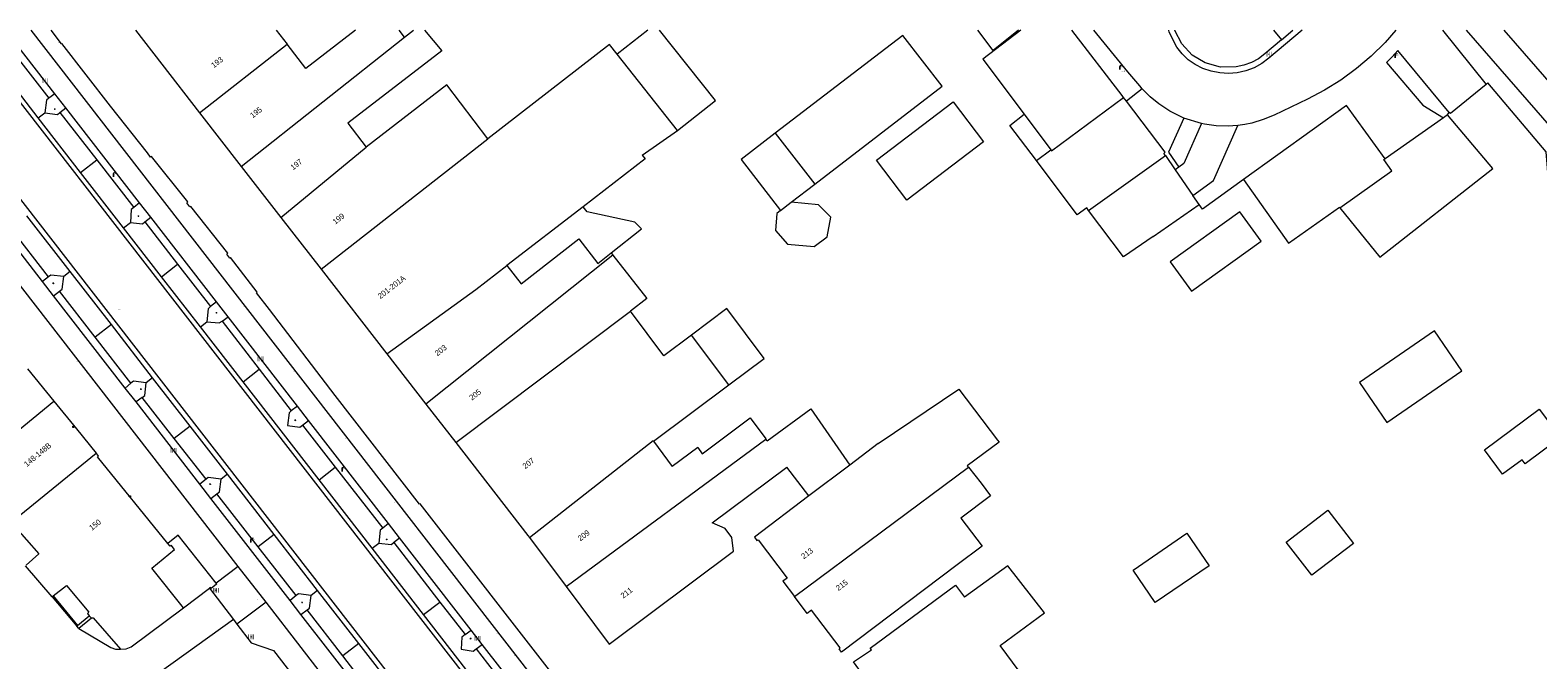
# Model space of a CAD drawing. Header units: metres. Extents: x 197457 to 198138, y 353986 to 354984.
# Tile 187 of 217: x 197552 to 197687, y 354926 to 354982. Entities that reach past the tile are written whole.
import ezdxf
from ezdxf.enums import TextEntityAlignment as Align

# ---------------------------------------------------------------- set-up
doc = ezdxf.new("R2010")
doc.units = ezdxf.units.M
doc.header["$MEASUREMENT"] = 0
for name, color, linetype, lineweight, true_color in [('benzine-   olieput', 7, 'Continuous', 0, 0x104b6e), ('CAI-kast', 7, 'Continuous', 0, 0x104b6e), ('kolk', 7, 'Continuous', 0, 0x104b6e), ('lichtmast', 7, 'Continuous', 0, 0x104b6e)]:
    doc.layers.add(name, color=color, linetype=linetype, lineweight=lineweight, true_color=true_color)
for name, color, linetype, lineweight in [('bijgebouw', 1, 'Continuous', 13), ('dorpelhoogte', 7, 'Continuous', 0), ('grens individueel parkeervak', 7, 'Continuous', 0), ('Grens maaiveld', 253, 'Continuous', 0), ('grens WOZ object', 7, 'Continuous', 0), ('hoofdgebouw', 1, 'Continuous', 0), ('Hoogtepunt', 7, 'Continuous', 0), ('huisnummerreeks BGT', 7, 'Continuous', 0), ('kant verharding', 7, 'Continuous', 0), ('molgoot weginrichtingselement lijn', 7, 'Continuous', 0), ('muur breder dan 30cm', 30, 'Continuous', 0), ('raster geen IMGeo', 7, 'Continuous', 0), ('tussenmuur', 1, 'Continuous', 13), ('tussenmuur bijgebouw (GBKN Zuid)', 1, 'Continuous', 13), ('waterleidingput', 132, 'Continuous', 0), ('weginrichtingselement', 7, 'Continuous', 0)]:
    doc.layers.add(name, color=color, linetype=linetype, lineweight=lineweight)
doc.styles.add('Style-STANDARD', font='STANDARD.shx')
doc.styles.add('Style-WORKING', font='WORKING.shx')

# ---------------------------------------------------------------- blocks, each defined once
blk = doc.blocks.new('kolk')
at = {"layer": 'kolk', "linetype": 'Continuous', "lineweight": 0, "true_color": 0xbd2877}
for points in [[(-0.49, -0.43), (-0.49, 0), (-0.49, 0.42), (-0.4, 0.42), (-0.4, 0), (-0.4, -0.43)], [(-0.19, -0.43), (-0.19, 0), (-0.19, 0.42), (-0.11, 0.42), (-0.11, 0), (-0.11, -0.43)], [(0.11, -0.43), (0.11, 0), (0.11, 0.42), (0.19, 0.42), (0.19, 0), (0.19, -0.43)], [(0.4, -0.43), (0.4, 0), (0.4, 0.42), (0.49, 0.42), (0.49, 0), (0.49, -0.43)]]:
    blk.add_hatch(color=232, dxfattribs=at).paths.add_polyline_path(points)
at = {"layer": 'kolk', "linetype": 'Continuous', "lineweight": 0, "true_color": 0x681648}
blk.add_hatch(color=219, dxfattribs=at).paths.add_polyline_path([(0.1, 0, 1), (-0.1, 0, 1)])
blk = doc.blocks.new('benzineolieput')
at = {"layer": 'benzine-   olieput', "linetype": 'Continuous', "lineweight": 0, "true_color": 0xbd2877}
h = blk.add_hatch(color=232, dxfattribs=at)
edge = h.paths.add_edge_path()
edge.add_spline(control_points=[(0.4, 0), (0.4, 0), (0.4, 0.1), (0.4, 0.2), (0.3, 0.3), (0.1, 0.3), (0, 0.3), (-0.2, 0.3), (-0.3, 0.2), (-0.4, 0.1), (-0.4, 0.1), (-0.4, -0.1), (-0.4, -0.1), (-0.3, -0.2), (-0.3, -0.3), (-0.1, -0.3), (0, -0.3), (0.3, -0.3), (0.4, -0.2), (0.4, -0.1), (0.4, 0), (0.4, 0)], knot_values=[0, 0, 0, 0, 0.060484, 0.060484, 0.178041, 0.178041, 0.295599, 0.295599, 0.413157, 0.413157, 0.498623, 0.498623, 0.584089, 0.584089, 0.669555, 0.669555, 0.808438, 0.808438, 0.94732, 0.94732, 1, 1, 1, 1], degree=3, periodic=0)
edge = h.paths.add_edge_path(flags=16)
edge.add_ellipse((0, 0), major_axis=(0.392, 0), ratio=0.689655, start_angle=0, end_angle=360)
h = blk.add_hatch(color=232, dxfattribs=at)
h.paths.add_polyline_path([(-0.1, -0.1, -0.572477), (-0.1, 0.1, 0.381612), (-0.1, 0.2), (-0.2, 0.2), (-0.2, -0.2), (-0.1, -0.2, 0.381612)])
h.paths.add_polyline_path([(-0.1, -0.1), (-0.2, -0.1), (-0.2, 0), (-0.1, 0, -1)], flags=16)
h.paths.add_polyline_path([(-0.1, 0), (-0.2, 0), (-0.2, 0.1), (-0.1, 0.1, -1)], flags=16)
at = {"layer": 'benzine-   olieput', "linetype": 'Continuous', "lineweight": 0, "true_color": 0x681648}
blk.add_hatch(color=219, dxfattribs=at).paths.add_polyline_path([(0.1, 0, 1), (-0.1, 0, 1)])
at = {"layer": 'benzine-   olieput', "linetype": 'Continuous', "lineweight": 0, "true_color": 0xbd2877}
h = blk.add_hatch(color=232, dxfattribs=at)
h.paths.add_polyline_path([(0.3, -0.1), (0.3, 0.1, 1), (0.1, 0.1), (0.1, 0.1, -0.377964), (0.1, -0.1), (0.1, -0.1, 1)])
h.paths.add_polyline_path([(0.1, -0.1), (0.1, 0.1, -1), (0.2, 0.1), (0.2, -0.1, -1)], flags=16)
blk = doc.blocks.new('kast')
at = {"layer": 'CAI-kast', "linetype": 'Continuous', "lineweight": 0, "true_color": 0xbd2877}
h = blk.add_hatch(color=232, dxfattribs=at)
edge = h.paths.add_edge_path()
edge.add_arc((0, 0), 0.1, 0, 360)
edge.add_line((0, -0.1), (0.3, -0.1))
edge.add_line((0.3, -0.1), (0.3, 0.5))
edge.add_line((0.3, 0.5), (-0.3, 0.5))
edge.add_line((-0.3, 0.5), (-0.3, -0.1))
edge.add_line((-0.3, -0.1), (0, -0.1))
edge = h.paths.add_edge_path(flags=16)
edge.add_arc((-0.2, 0.3), 0.0607, 0, 360)
at = {"layer": 'CAI-kast', "linetype": 'Continuous', "lineweight": 0, "true_color": 0x681648}
blk.add_hatch(color=219, dxfattribs=at).paths.add_polyline_path([(-0.1, 0, 1), (0.1, 0, 1)])
at = {"layer": 'CAI-kast', "color": 232, "linetype": 'Continuous', "lineweight": 0, "true_color": 0xbd2877, "extrusion": (0, 0, -1)}
blk.add_solid([(-0.3, 0.6), (0.3, 0.6), (-0.3, 0.5), (0.3, 0.5)], dxfattribs=at)
blk = doc.blocks.new('lichtmast')
at = {"layer": 'lichtmast', "linetype": 'Continuous', "lineweight": 0, "true_color": 0xbd2877}
for points in [[(0.15, 0.42, -0.344151), (0.3, 0.61), (0.43, 0.64, 0.960861), (0.4, 0.79), (0.1, 0.74, 0.366629), (-0.15, 0.45), (-0.15, -0.1), (0, -0.1, -0.414214), (-0.1, 0, -1), (0.1, 0, -0.414214), (0, -0.1), (0.15, -0.1)], [(0.35, 0.55, 1), (0.3, 0.56), (0.23, 0.32, 1), (0.28, 0.31)], [(0.42, 0.58, 1), (0.38, 0.57), (0.44, 0.33, 1), (0.48, 0.34)], [(0.49, 0.61, 1), (0.45, 0.58), (0.63, 0.4, 1), (0.66, 0.43)]]:
    blk.add_hatch(color=232, dxfattribs=at).paths.add_polyline_path(points)
at = {"layer": 'lichtmast', "linetype": 'Continuous', "lineweight": 0, "true_color": 0x681648}
blk.add_hatch(color=219, dxfattribs=at).paths.add_polyline_path([(-0.1, 0, 1), (0.1, 0, 1)])
blk = doc.blocks.new('DUMMY_5')
at = {"layer": 'dorpelhoogte', "color": 7, "lineweight": 0, "flags": 128}
blk.add_lwpolyline([(0.5, -0.5), (-0.5, -0.5), (-0.5, 0.5), (0.5, 0.5), (0.5, -0.5)], close=True, dxfattribs=at)
blk = doc.blocks.new('waterleidingput')
at = {"layer": 'waterleidingput', "linetype": 'Continuous', "lineweight": 0, "true_color": 0x248bcb}
h = blk.add_hatch(color=142, dxfattribs=at)
edge = h.paths.add_edge_path()
edge.add_spline(control_points=[(0.4, 0), (0.4, 0), (0.4, 0.1), (0.4, 0.2), (0.3, 0.3), (0.1, 0.3), (0, 0.3), (-0.2, 0.3), (-0.3, 0.2), (-0.4, 0.1), (-0.4, 0.1), (-0.4, -0.1), (-0.4, -0.1), (-0.3, -0.2), (-0.3, -0.3), (-0.1, -0.3), (0, -0.3), (0.3, -0.3), (0.4, -0.2), (0.4, -0.1), (0.4, 0), (0.4, 0)], knot_values=[0, 0, 0, 0, 0.060484, 0.060484, 0.178041, 0.178041, 0.295599, 0.295599, 0.413157, 0.413157, 0.498623, 0.498623, 0.584089, 0.584089, 0.669555, 0.669555, 0.808438, 0.808438, 0.94732, 0.94732, 1, 1, 1, 1], degree=3, periodic=0)
edge = h.paths.add_edge_path(flags=16)
edge.add_ellipse((0, 0), major_axis=(0.392, 0), ratio=0.689655, start_angle=0, end_angle=360)
for points in [[(-0.1, -0.1, -0.141608), (-0.1, 0), (-0.1, -0.1), (-0.2, 0.2), (-0.2, 0.2), (-0.1, -0.2), (-0.1, -0.2)], [(0, 0.2), (0, 0.2), (-0.1, 0.1, -0.269854), (0, 0.1)], [(0.2, 0.2), (0.2, 0.2), (0.1, -0.1), (0.1, 0, -0.141608), (0, -0.1), (0.1, -0.2), (0.1, -0.2)]]:
    blk.add_hatch(color=142, dxfattribs=at).paths.add_polyline_path(points)
at = {"layer": 'waterleidingput', "linetype": 'Continuous', "lineweight": 0, "true_color": 0x104b6e}
blk.add_hatch(color=156, dxfattribs=at).paths.add_polyline_path([(0.1, 0, 1), (-0.1, 0, 1)])

msp = doc.modelspace()

# ---------------------------------------------------------------- linework, layer by layer
at = {"layer": 'bijgebouw', "linetype": 'Continuous', "lineweight": 13}
for p, q in [((197640.372, 354982.046), (197636.988, 354979.442)), ((197636.988, 354979.442), (197640.673, 354974.528)), ((197649.818, 354975.702), (197649.567, 354976.032)), ((197678.534, 354974.486), (197678.152, 354974.217)), ((197678.152, 354974.217), (197672.953, 354970.552)), ((197653.299, 354970.837), (197654.188, 354969.548)), ((197654.188, 354969.548), (197655.752, 354967.28)), ((197652.21, 354963.61), (197656.326, 354966.449)), ((197656.326, 354966.449), (197655.752, 354967.28)), ((197668.909, 354966.176), (197672.474, 354961.751))]:
    msp.add_line(p, q, dxfattribs=at)
at = {"layer": 'bijgebouw', "linetype": 'Continuous', "lineweight": 13, "flags": 128}
for points in [[(197621.952, 354968.277), (197633.347, 354977.029), (197629.829, 354981.581), (197618.432, 354972.843)], [(197649.567, 354976.032), (197649.428, 354976.215), (197644.942, 354982.046)], [(197653.299, 354970.837), (197653.164, 354971.032), (197653.29, 354971.128), (197649.818, 354975.702)], [(197672.953, 354970.552), (197669.507, 354975.316), (197660.295, 354968.701)], [(197672.474, 354961.751), (197682.581, 354969.673), (197678.534, 354974.486)], [(197646.431, 354965.938), (197646.266, 354966.159), (197645.427, 354965.53), (197641.778, 354970.395)], [(197660.295, 354968.701), (197664.318, 354963.009), (197668.869, 354966.225), (197668.909, 354966.176)], [(197652.21, 354963.61), (197649.553, 354961.777), (197646.431, 354965.938)], [(197657.21, 354934.159), (197652.393, 354930.877), (197650.408, 354933.791), (197655.225, 354937.073), (197657.21, 354934.159)]]:
    msp.add_lwpolyline(points, dxfattribs=at)
at = {"layer": 'grens individueel parkeervak', "linetype": 'Continuous', "lineweight": 0}
for p, q in [((197552.543, 354974.2), (197546.453, 354982.046)), ((197548.757, 354982.046), (197553.492, 354975.957)), ((197662.953, 354982.046), (197663.689, 354981.185)), ((197663.689, 354981.185), (197664.71, 354982.046)), ((197552.543, 354974.2), (197553.122, 354974.649)), ((197554.48, 354974.692), (197557.782, 354970.444)), ((197556.332, 354969.318), (197552.543, 354974.2)), ((197556.332, 354969.318), (197557.782, 354970.444)), ((197557.782, 354970.444), (197561.084, 354966.196)), ((197560.164, 354964.381), (197556.332, 354969.318)), ((197555.392, 354960.479), (197551.526, 354965.459)), ((197553.46, 354960.01), (197550.088, 354964.343)), ((197560.164, 354964.381), (197560.786, 354964.863)), ((197563.559, 354960.006), (197560.164, 354964.381)), ((197562.067, 354964.921), (197565.007, 354961.13)), ((197563.559, 354960.006), (197565.007, 354961.13)), ((197565.007, 354961.13), (197567.946, 354957.338)), ((197555.392, 354960.479), (197554.821, 354960.035)), ((197559.082, 354955.725), (197555.392, 354960.479)), ((197567.037, 354955.526), (197563.559, 354960.006)), ((197557.637, 354954.603), (197554.452, 354958.715)), ((197559.082, 354955.725), (197557.637, 354954.603)), ((197562.773, 354950.971), (197559.082, 354955.725)), ((197567.037, 354955.526), (197567.627, 354955.984)), ((197570.854, 354950.608), (197567.037, 354955.526)), ((197568.972, 354956.045), (197572.302, 354951.731)), ((197560.821, 354950.491), (197557.637, 354954.603)), ((197570.854, 354950.608), (197572.302, 354951.731)), ((197562.773, 354950.971), (197562.194, 354950.521)), ((197566.116, 354946.665), (197562.773, 354950.971)), ((197564.686, 354945.555), (197561.831, 354949.208)), ((197566.116, 354946.665), (197564.686, 354945.555)), ((197569.458, 354942.359), (197566.116, 354946.665)), ((197567.541, 354941.902), (197564.686, 354945.555)), ((197569.458, 354942.359), (197568.884, 354941.914)), ((197573.645, 354936.966), (197569.458, 354942.359)), ((197577.643, 354941.862), (197579.092, 354942.986)), ((197579.092, 354942.986), (197583.339, 354937.529)), ((197582.393, 354935.742), (197577.643, 354941.862)), ((197572.212, 354935.853), (197568.516, 354940.612)), ((197573.645, 354936.966), (197572.212, 354935.853)), ((197582.393, 354935.742), (197582.977, 354936.195)), ((197586.998, 354929.808), (197582.393, 354935.742)), ((197584.32, 354936.245), (197588.449, 354930.935)), ((197577.522, 354931.971), (197576.948, 354931.526)), ((197581.205, 354927.226), (197577.522, 354931.971)), ((197579.771, 354926.113), (197576.577, 354930.227)), ((197586.998, 354929.808), (197588.449, 354930.935)), ((197581.205, 354927.226), (197579.771, 354926.113)), ((197584.912, 354922.451), (197581.205, 354927.226)), ((197582.964, 354921.998), (197579.771, 354926.113))]:
    msp.add_line(p, q, dxfattribs=at)
at = {"layer": 'grens individueel parkeervak', "linetype": 'Continuous', "lineweight": 0, "flags": 128}
for points in [[(197553.492, 354975.957), (197553.287, 354975.79), (197553.122, 354974.649)], [(197553.122, 354974.649), (197554.261, 354974.519), (197554.48, 354974.692)], [(197561.084, 354966.196), (197560.85, 354966.019), (197560.786, 354964.863)], [(197560.786, 354964.863), (197561.857, 354964.745), (197562.067, 354964.921)], [(197554.821, 354960.035), (197553.682, 354960.162), (197553.46, 354960.01)], [(197554.452, 354958.715), (197554.68, 354958.888), (197554.821, 354960.035)], [(197567.946, 354957.338), (197567.743, 354957.134), (197567.627, 354955.984)], [(197567.627, 354955.984), (197568.727, 354955.898), (197568.972, 354956.045)], [(197562.194, 354950.521), (197561.057, 354950.677), (197560.821, 354950.491)], [(197561.831, 354949.208), (197562.086, 354949.402), (197562.194, 354950.521)], [(197568.884, 354941.914), (197567.747, 354942.069), (197567.541, 354941.902)], [(197568.516, 354940.612), (197568.741, 354940.786), (197568.884, 354941.914)], [(197583.339, 354937.529), (197583.107, 354937.35), (197582.977, 354936.195)], [(197582.977, 354936.195), (197584.106, 354936.083), (197584.32, 354936.245)], [(197576.577, 354930.227), (197576.795, 354930.394), (197576.948, 354931.526)]]:
    msp.add_lwpolyline(points, dxfattribs=at)
at = {"layer": 'Grens maaiveld', "linetype": 'Continuous', "lineweight": 0}
for p, q in [((197678.067, 354982.046), (197681.965, 354977.197)), ((197553.883, 354931.472), (197556.065, 354928.848))]:
    msp.add_line(p, q, dxfattribs=at)
at = {"layer": 'Grens maaiveld', "linetype": 'Continuous', "lineweight": 0, "flags": 128}
for points in [[(197665.519, 354982.046), (197662.559, 354979.541), (197661.933, 354979.068), (197661.239, 354978.685), (197660.497, 354978.405), (197659.731, 354978.236), (197658.949, 354978.174), (197658.159, 354978.22), (197657.383, 354978.374), (197656.642, 354978.629), (197655.972, 354978.97), (197655.352, 354979.408), (197654.801, 354979.93), (197654.335, 354980.52), (197653.648, 354981.856), (197653.604, 354982.046)], [(197681.965, 354977.197), (197678.802, 354974.597), (197678.685, 354974.677)], [(197699.442, 354951.855), (197687.856, 354964.964), (197687.341, 354971.169), (197682.135, 354977.336), (197681.965, 354977.197)]]:
    msp.add_lwpolyline(points, dxfattribs=at)
at = {"layer": 'grens WOZ object', "linetype": 'Continuous', "lineweight": 0}
for p, q in [((197609.699, 354973.065), (197604.297, 354979.886)), ((197640.673, 354974.528), (197643.055, 354971.353)), ((197618.432, 354972.843), (197621.952, 354968.277)), ((197641.778, 354970.395), (197643.055, 354971.353)), ((197619.853, 354966.659), (197621.952, 354968.277)), ((197618.911, 354965.933), (197619.853, 354966.659)), ((197601.252, 354966.262), (197594.43, 354961.006)), ((197614.268, 354950.344), (197610.94, 354954.798)), ((197557.292, 354929.485), (197556.178, 354928.557))]:
    msp.add_line(p, q, dxfattribs=at)
at = {"layer": 'grens WOZ object', "linetype": 'Continuous', "lineweight": 0, "flags": 128}
for points in [[(197607.023, 354982.046), (197604.297, 354979.886)], [(197609.699, 354973.065), (197613.082, 354975.744), (197608.092, 354982.046)], [(197640.159, 354982.046), (197637.896, 354980.239), (197636.54, 354982.046)], [(197630.199, 354966.858), (197627.488, 354970.417), (197634.327, 354975.628), (197637.039, 354972.068), (197630.199, 354966.858)], [(197641.778, 354970.395), (197639.409, 354973.535), (197640.673, 354974.528)], [(197618.432, 354972.843), (197615.391, 354970.499), (197618.911, 354965.933)], [(197619.511, 354962.925), (197621.899, 354962.707), (197623.064, 354963.583), (197623.399, 354965.33), (197622.289, 354966.447), (197619.853, 354966.659)], [(197603.77, 354962.133), (197606.48, 354964.281), (197605.88, 354964.881), (197601.618, 354965.805), (197601.252, 354966.262)], [(197618.911, 354965.933), (197618.573, 354965.66), (197618.457, 354964.147), (197619.511, 354962.925)], [(197661.864, 354963.175), (197659.969, 354965.819), (197653.734, 354961.351), (197655.629, 354958.707), (197661.864, 354963.175)], [(197594.43, 354961.006), (197595.709, 354959.387), (197600.884, 354963.385), (197602.58, 354961.2), (197603.77, 354962.133)], [(197614.268, 354950.344), (197617.436, 354952.712), (197614.108, 354957.166), (197610.94, 354954.798)], [(197673.105, 354946.988), (197679.805, 354951.61), (197677.353, 354955.164), (197670.653, 354950.542), (197673.105, 354946.988)], [(197681.819, 354944.546), (197686.714, 354948.182), (197688.61, 354945.629), (197685.461, 354943.29), (197685.199, 354943.644), (197683.452, 354942.347), (197681.819, 354944.546)], [(197666.397, 354933.326), (197664.114, 354936.296), (197667.821, 354939.146), (197670.104, 354936.176), (197666.397, 354933.326)], [(197556.178, 354928.557), (197559.019, 354926.87), (197559.448, 354926.721), (197559.902, 354926.725)], [(197557.292, 354929.485), (197557.348, 354929.532), (197557.451, 354929.533), (197559.902, 354926.725)]]:
    msp.add_lwpolyline(points, dxfattribs=at)
at = {"layer": 'hoofdgebouw', "linetype": 'Continuous', "lineweight": 0}
for p, q in [((197561.235, 354982.046), (197563.585, 354979.019)), ((197585.289, 354981.43), (197586.089, 354982.046)), ((197587.084, 354982.046), (197588.62, 354980.185)), ((197563.585, 354979.019), (197566.974, 354974.656)), ((197566.974, 354974.656), (197570.693, 354969.867)), ((197606.541, 354970.86), (197609.699, 354973.065)), ((197570.693, 354969.867), (197574.233, 354965.309)), ((197574.233, 354965.309), (197577.826, 354960.683)), ((197603.77, 354962.133), (197603.921, 354961.94)), ((197577.826, 354960.683), (197583.706, 354953.111)), ((197583.706, 354953.111), (197587.193, 354948.622)), ((197551.583, 354951.784), (197553.938, 354948.889)), ((197607.541, 354945.317), (197614.268, 354950.344)), ((197553.938, 354948.889), (197553.944, 354948.882)), ((197553.944, 354948.882), (197555.962, 354946.402)), ((197587.193, 354948.622), (197589.867, 354945.179)), ((197555.962, 354946.402), (197557.731, 354944.228)), ((197607.541, 354945.317), (197609.222, 354943.042)), ((197611.494, 354944.74), (197609.222, 354943.042)), ((197617.593, 354945.493), (197617.576, 354945.516)), ((197617.714, 354945.332), (197617.593, 354945.493)), ((197627.618, 354945.099), (197625.08, 354943.178)), ((197638.289, 354945.414), (197638.433, 354945.224)), ((197621.439, 354940.422), (197619.462, 354942.993)), ((197625.08, 354943.178), (197621.439, 354940.422)), ((197635.706, 354942.98), (197636.834, 354941.555)), ((197596.449, 354936.698), (197599.722, 354932.321)), ((197553.804, 354931.41), (197551.398, 354934.166)), ((197553.804, 354931.41), (197553.883, 354931.472)), ((197557.292, 354929.485), (197557.102, 354929.713)), ((197641.322, 354923.26), (197638.529, 354927.04))]:
    msp.add_line(p, q, dxfattribs=at)
at = {"layer": 'hoofdgebouw', "linetype": 'Continuous', "lineweight": 0, "flags": 128}
for points in [[(197573.822, 354982.046), (197574.79, 354980.789)], [(197580.909, 354982.046), (197576.46, 354978.62), (197574.79, 354980.789)], [(197585.289, 354981.43), (197584.815, 354982.046)], [(197588.62, 354980.185), (197580.22, 354973.719), (197581.855, 354971.595)], [(197604.297, 354979.886), (197603.612, 354980.751), (197592.748, 354972.329)], [(197592.748, 354972.329), (197589.069, 354977.156), (197581.855, 354971.595)], [(197606.541, 354970.86), (197606.794, 354970.532), (197601.252, 354966.262)], [(197603.921, 354961.94), (197606.954, 354958.061), (197605.479, 354956.927)], [(197610.94, 354954.798), (197608.457, 354952.942), (197605.479, 354956.927)], [(197627.618, 354945.099), (197634.831, 354949.959), (197638.289, 354945.414)], [(197617.714, 354945.332), (197621.618, 354948.213), (197625.08, 354943.178)], [(197611.494, 354944.74), (197611.905, 354944.192), (197616.194, 354947.4), (197617.576, 354945.516)], [(197589.867, 354945.179), (197596.322, 354936.867), (197596.449, 354936.698)], [(197638.433, 354945.224), (197635.597, 354943.118), (197635.706, 354942.98)], [(197564.133, 354936.165), (197557.833, 354943.918), (197557.921, 354943.994), (197557.731, 354944.228)], [(197599.722, 354932.321), (197603.587, 354927.152), (197614.703, 354935.464), (197614.553, 354936.701), (197613.942, 354937.519), (197612.799, 354938.012), (197619.462, 354942.993)], [(197636.834, 354941.555), (197637.679, 354940.439), (197635.028, 354938.433)], [(197621.439, 354940.422), (197616.567, 354936.734), (197616.794, 354936.433), (197616.894, 354936.504), (197619.495, 354933.071), (197619.115, 354932.783), (197620.143, 354931.418)], [(197635.028, 354938.433), (197636.911, 354935.929), (197634.682, 354934.258)], [(197550.041, 354937.978), (197550.305, 354937.678), (197550.395, 354937.757), (197552.612, 354935.232), (197551.473, 354934.232)], [(197565.537, 354930.402), (197562.702, 354933.967), (197564.715, 354935.635)], [(197564.715, 354935.635), (197564.421, 354936.019), (197564.328, 354935.925), (197564.133, 354936.165)], [(197634.682, 354934.258), (197624.356, 354926.443), (197624.136, 354926.735), (197624.237, 354926.827), (197621.654, 354930.207), (197621.275, 354929.915), (197620.143, 354931.418)], [(197638.529, 354927.04), (197642.497, 354929.977), (197639.21, 354934.172), (197635.336, 354931.363)], [(197553.883, 354931.472), (197555.075, 354932.41), (197557.066, 354930.021), (197556.936, 354929.912), (197557.102, 354929.713)], [(197631.234, 354917.537), (197631.033, 354917.817), (197631.12, 354917.884), (197628.29, 354921.667), (197627.983, 354921.455), (197627.152, 354921.537), (197626.582, 354922.216), (197626.723, 354923.068), (197627.064, 354923.328), (197626.907, 354923.547), (197626.809, 354923.482), (197626.601, 354923.772), (197626.697, 354923.843), (197625.42, 354925.602), (197627.027, 354926.665), (197626.902, 354926.821), (197634.536, 354932.445), (197635.336, 354931.363)], [(197559.902, 354926.725), (197560.395, 354926.753), (197560.855, 354926.934), (197565.537, 354930.402)]]:
    msp.add_lwpolyline(points, dxfattribs=at)
at = {"layer": 'kant verharding', "linetype": 'Continuous', "lineweight": 0}
for p, q in [((197570.425, 354934.11), (197533.203, 354982.046)), ((197539.191, 354982.046), (197594.219, 354911.18)), ((197598.397, 354914.448), (197545.929, 354982.046)), ((197554.038, 354976.357), (197549.623, 354982.046)), ((197643.037, 354864.624), (197551.905, 354982.046)), ((197554.038, 354976.357), (197553.492, 354975.957)), ((197555.007, 354975.11), (197554.038, 354976.357)), ((197651.238, 354976.799), (197649.818, 354975.702)), ((197554.48, 354974.692), (197555.007, 354975.11)), ((197561.599, 354966.617), (197555.007, 354975.11)), ((197678.534, 354974.486), (197678.685, 354974.677)), ((197656.537, 354973.694), (197654.964, 354974.183)), ((197654.505, 354969.789), (197654.188, 354969.548)), ((197552.923, 354959.585), (197546.182, 354968.266)), ((197561.599, 354966.617), (197561.084, 354966.196)), ((197562.602, 354965.324), (197561.599, 354966.617)), ((197562.067, 354964.921), (197562.602, 354965.324)), ((197568.481, 354957.749), (197562.602, 354965.324)), ((197553.46, 354960.01), (197552.923, 354959.585)), ((197553.922, 354958.298), (197552.923, 354959.585)), ((197553.922, 354958.298), (197554.452, 354958.715)), ((197560.318, 354950.06), (197553.922, 354958.298)), ((197568.481, 354957.749), (197567.946, 354957.338)), ((197569.513, 354956.42), (197568.481, 354957.749)), ((197568.972, 354956.045), (197569.513, 354956.42)), ((197575.717, 354948.426), (197569.513, 354956.42)), ((197572.302, 354951.731), (197575.167, 354948.021)), ((197560.821, 354950.491), (197560.318, 354950.06)), ((197577.643, 354941.862), (197570.854, 354950.608)), ((197561.285, 354948.815), (197560.318, 354950.06)), ((197561.831, 354949.208), (197561.285, 354948.815)), ((197566.984, 354941.476), (197561.285, 354948.815)), ((197575.717, 354948.426), (197575.167, 354948.021)), ((197576.711, 354947.146), (197575.717, 354948.426)), ((197576.172, 354946.738), (197576.711, 354947.146)), ((197576.172, 354946.738), (197579.092, 354942.986)), ((197583.853, 354937.944), (197576.711, 354947.146)), ((197567.541, 354941.902), (197566.984, 354941.476)), ((197567.977, 354940.196), (197566.984, 354941.476)), ((197567.977, 354940.196), (197568.516, 354940.612)), ((197575.061, 354931.073), (197567.977, 354940.196)), ((197577.522, 354931.971), (197573.645, 354936.966)), ((197583.853, 354937.944), (197583.339, 354937.529)), ((197584.845, 354936.665), (197583.853, 354937.944)), ((197584.315, 354936.251), (197584.845, 354936.665)), ((197591.254, 354928.409), (197584.845, 354936.665)), ((197575.588, 354931.506), (197572.212, 354935.853)), ((197584.315, 354936.251), (197584.32, 354936.245)), ((197570.425, 354934.11), (197568.446, 354932.616)), ((197572.913, 354930.906), (197570.425, 354934.11)), ((197553.804, 354931.41), (197555.988, 354928.784)), ((197565.537, 354930.402), (197567.864, 354932.172)), ((197567.864, 354932.172), (197569.997, 354929.364)), ((197575.588, 354931.506), (197575.061, 354931.073)), ((197572.913, 354930.906), (197570.306, 354928.957)), ((197615.886, 354875.563), (197572.913, 354930.906)), ((197576.032, 354929.822), (197575.061, 354931.073)), ((197576.032, 354929.822), (197576.577, 354930.227)), ((197588.449, 354930.935), (197590.719, 354928.016)), ((197569.997, 354929.364), (197563.439, 354924.652)), ((197569.997, 354929.364), (197570.306, 354928.957)), ((197582.435, 354921.576), (197576.032, 354929.822)), ((197598.229, 354915.338), (197586.998, 354929.808)), ((197590.719, 354928.016), (197591.254, 354928.409)), ((197592.23, 354927.15), (197591.254, 354928.409)), ((197591.696, 354926.736), (197592.23, 354927.15)), ((197591.696, 354926.736), (197598.578, 354917.866)), ((197598.708, 354918.805), (197592.23, 354927.15))]:
    msp.add_line(p, q, dxfattribs=at)
at = {"layer": 'kant verharding', "linetype": 'Continuous', "lineweight": 0, "flags": 128}
for points in [[(197599.069, 354923.765), (197586.687, 354939.703), (197586.631, 354939.684), (197579.082, 354949.4), (197573.221, 354957.08), (197572.046, 354958.57), (197572.12, 354958.62), (197569.725, 354961.736), (197569.669, 354961.67), (197569.398, 354962.024), (197569.486, 354962.103), (197566.171, 354966.293), (197566.101, 354966.252), (197565.817, 354966.602), (197565.907, 354966.704), (197562.66, 354970.762), (197562.576, 354970.693), (197562.304, 354971.085), (197559.005, 354975.251), (197554.662, 354980.855), (197554.635, 354980.836), (197553.703, 354982.046)], [(197651.238, 354976.799), (197651.007, 354977.066), (197649.955, 354978.33), (197646.894, 354982.046)], [(197663.689, 354981.185), (197662.188, 354979.919), (197661.622, 354979.497), (197660.996, 354979.155), (197660.328, 354978.907), (197659.638, 354978.757), (197658.224, 354978.746), (197656.859, 354979.116), (197655.697, 354979.818), (197654.779, 354980.818), (197654.157, 354982.021), (197654.151, 354982.046)], [(197673.894, 354982.046), (197672.942, 354980.955), (197671.708, 354979.735), (197670.386, 354978.611), (197668.988, 354977.59), (197667.527, 354976.681), (197666.016, 354975.887), (197663.033, 354974.458), (197662.045, 354974.048), (197661.019, 354973.745), (197660.4, 354973.618), (197659.774, 354973.53)], [(197680.179, 354982.046), (197709.312, 354948.63), (197716.006, 354940.874)], [(197683.546, 354982.046), (197711.229, 354950.293), (197717.972, 354942.48)], [(197678.685, 354974.677), (197674.08, 354980.235), (197673.578, 354979.668), (197673.056, 354979.16), (197676.328, 354975.34), (197678.152, 354974.217)], [(197654.964, 354974.183), (197654.767, 354974.267), (197653.714, 354974.802), (197652.725, 354975.448), (197651.947, 354976.085), (197651.238, 354976.799)], [(197654.964, 354974.183), (197653.571, 354971.139), (197654.505, 354969.789)], [(197656.537, 354973.694), (197654.957, 354970.132), (197654.505, 354969.789)], [(197655.752, 354967.28), (197657.595, 354968.61), (197659.774, 354973.53)], [(197659.774, 354973.53), (197659.338, 354973.492), (197658.9, 354973.473), (197657.841, 354973.504), (197656.79, 354973.643), (197656.537, 354973.694)], [(197575.167, 354948.021), (197574.961, 354947.85), (197574.816, 354946.724), (197575.938, 354946.576), (197576.172, 354946.738)], [(197568.446, 354932.616), (197565.05, 354936.92), (197564.133, 354936.165)], [(197568.446, 354932.616), (197568.489, 354932.537), (197567.996, 354932.143), (197567.936, 354932.227), (197567.864, 354932.172)], [(197576.948, 354931.526), (197575.81, 354931.671), (197575.588, 354931.506)], [(197570.306, 354928.957), (197571.568, 354927.296), (197573.563, 354926.586), (197584.781, 354912.113), (197584.617, 354911.948)], [(197590.719, 354928.016), (197590.425, 354927.8), (197590.34, 354926.717), (197591.433, 354926.532), (197591.696, 354926.736)]]:
    msp.add_lwpolyline(points, dxfattribs=at)
at = {"layer": 'molgoot weginrichtingselement lijn', "linetype": 'Continuous', "lineweight": 0, "flags": 128}
msp.add_lwpolyline([(197665.519, 354982.046), (197662.559, 354979.541), (197661.933, 354979.068), (197661.239, 354978.685), (197660.497, 354978.405), (197659.731, 354978.236), (197658.949, 354978.174), (197658.159, 354978.22), (197657.383, 354978.374), (197656.642, 354978.629), (197655.972, 354978.97), (197655.352, 354979.408), (197654.801, 354979.93), (197654.335, 354980.52), (197653.648, 354981.856), (197653.604, 354982.046)], dxfattribs=at)
at = {"layer": 'muur breder dan 30cm', "linetype": 'Continuous', "lineweight": 0}
for p, q in [((197555.988, 354928.784), (197556.065, 354928.848)), ((197556.178, 354928.557), (197555.988, 354928.784)), ((197556.065, 354928.848), (197557.102, 354929.713)), ((197557.292, 354929.485), (197556.178, 354928.557))]:
    msp.add_line(p, q, dxfattribs=at)
at = {"layer": 'muur breder dan 30cm', "linetype": 'Continuous', "lineweight": 0, "flags": 128}
msp.add_lwpolyline([(197660.295, 354968.701), (197656.625, 354966.044), (197656.326, 354966.449)], dxfattribs=at)
at = {"layer": 'raster geen IMGeo', "linetype": 'Continuous', "lineweight": 0}
for p, q in [((197678.067, 354982.046), (197681.965, 354977.197)), ((197553.883, 354931.472), (197556.065, 354928.848))]:
    msp.add_line(p, q, dxfattribs=at)
at = {"layer": 'raster geen IMGeo', "linetype": 'Continuous', "lineweight": 0, "flags": 128}
for points in [[(197681.965, 354977.197), (197678.802, 354974.597), (197678.685, 354974.677)], [(197699.442, 354951.855), (197687.856, 354964.964), (197687.341, 354971.169), (197682.135, 354977.336), (197681.965, 354977.197)]]:
    msp.add_lwpolyline(points, dxfattribs=at)
at = {"layer": 'tussenmuur', "linetype": 'Continuous', "lineweight": 13}
for p, q in [((197570.693, 354969.867), (197585.289, 354981.43)), ((197566.974, 354974.656), (197574.79, 354980.789)), ((197577.826, 354960.683), (197592.748, 354972.329)), ((197574.233, 354965.309), (197581.855, 354971.595)), ((197603.921, 354961.94), (197587.193, 354948.622)), ((197591.664, 354958.875), (197594.43, 354961.006)), ((197583.706, 354953.111), (197591.664, 354958.875)), ((197589.867, 354945.179), (197605.479, 354956.927)), ((197545.056, 354941.632), (197553.944, 354948.882)), ((197599.722, 354932.321), (197617.593, 354945.493)), ((197550.041, 354937.978), (197557.731, 354944.228)), ((197620.143, 354931.418), (197635.706, 354942.98))]:
    msp.add_line(p, q, dxfattribs=at)
at = {"layer": 'tussenmuur', "linetype": 'Continuous', "lineweight": 13, "flags": 128}
msp.add_lwpolyline([(197596.449, 354936.698), (197607.511, 354945.356), (197607.541, 354945.317)], dxfattribs=at)
at = {"layer": 'tussenmuur bijgebouw (GBKN Zuid)', "linetype": 'Continuous', "lineweight": 13}
msp.add_line((197646.431, 354965.938), (197653.299, 354970.837), dxfattribs=at)
at = {"layer": 'tussenmuur bijgebouw (GBKN Zuid)', "linetype": 'Continuous', "lineweight": 13, "flags": 128}
for points in [[(197643.055, 354971.353), (197643.122, 354971.264), (197649.567, 354976.032)], [(197668.909, 354966.176), (197673.549, 354969.474), (197672.841, 354970.472), (197672.953, 354970.552)]]:
    msp.add_lwpolyline(points, dxfattribs=at)

# ---------------------------------------------------------------- block references
at = {"layer": 'benzine-   olieput', "linetype": 'Continuous', "lineweight": 0, "xscale": 0.1, "yscale": 0.1, "zscale": 0.1}
msp.add_blockref('benzineolieput', (197556.018, 354952.438), dxfattribs=at)
at = {"layer": 'CAI-kast', "linetype": 'Continuous', "lineweight": 0, "xscale": 0.1, "yscale": 0.1, "zscale": 0.1}
msp.add_blockref('kast', (197554.398, 354980.928), dxfattribs=at)
at = {"layer": 'dorpelhoogte', "lineweight": 0, "xscale": 0.1, "yscale": 0.1, "zscale": 0.1, "rotation": 90}
for p in [(197555.678, 354946.592), (197560.734, 354940.383)]:
    msp.add_blockref('DUMMY_5', p, dxfattribs=at)
at = {"layer": 'kolk', "linetype": 'Continuous', "lineweight": 0, "xscale": 0.5, "yscale": 0.5}
for p in [(197662.539, 354979.9), (197553.117, 354977.527), (197572.407, 354952.671), (197564.634, 354944.492), (197568.418, 354931.986), (197571.573, 354927.825), (197591.815, 354927.685)]:
    msp.add_blockref('kolk', p, dxfattribs=at)
at = {"layer": 'lichtmast', "linetype": 'Continuous', "lineweight": 0, "xscale": 0.5, "yscale": 0.5}
for p in [(197673.83, 354979.598), (197649.241, 354978.568), (197559.268, 354968.98), (197579.705, 354942.644), (197571.559, 354936.297)]:
    msp.add_blockref('lichtmast', p, dxfattribs=at)
at = {"layer": 'waterleidingput', "linetype": 'Continuous', "lineweight": 0, "xscale": 0.1, "yscale": 0.1, "zscale": 0.1}
for p in [(197557.354, 354975.025), (197557.721, 354974.447), (197563.929, 354966.519), (197566.025, 354963.833), (197570.931, 354957.386), (197575.39, 354951.548), (197556.91, 354951.396), (197561.282, 354945.571), (197580.023, 354945.545), (197581.693, 354943.452), (197584.378, 354939.886), (197572.106, 354931.138), (197593.545, 354928.098), (197595.113, 354926.166)]:
    msp.add_blockref('waterleidingput', p, dxfattribs=at)

# ---------------------------------------------------------------- texts
at = {"layer": 'Hoogtepunt', "linetype": 'Continuous', "lineweight": 0, "style": 'Style-WORKING'}
for s, p in [('26.95', (197649.397, 354978.336)), ('26.95', (197649.397, 354978.336)), ('27.21', (197559.634, 354957.031))]:
    msp.add_text(s, height=0.1, dxfattribs=at).set_placement(p)
at = {"layer": 'huisnummerreeks BGT', "linetype": 'Continuous', "lineweight": 0, "style": 'Style-WORKING'}
for s, rotation, p in [('193', 37.8, (197568.529, 354979.174)), ('195', 37.8, (197572.008, 354974.696)), ('197', 37.8, (197575.616, 354970.049)), ('199', 37.8, (197579.389, 354965.191)), ('201-201A', 37.8, (197584.131, 354959.086)), ('203', 37.8, (197588.523, 354953.43)), ('205', 37.8, (197591.602, 354949.467)), ('148-148B', 39.6, (197552.485, 354944.103)), ('207', 37.8, (197596.364, 354943.335)), ('150', 39.1, (197557.621, 354937.836)), ('209', 36.8, (197601.305, 354936.884)), ('213', 37.1, (197621.271, 354935.278)), ('215', 37, (197624.379, 354932.442)), ('211', 36.8, (197605.135, 354931.761))]:
    msp.add_text(s, height=0.5, rotation=rotation, dxfattribs=at).set_placement(p, align=Align.MIDDLE_CENTER)
at = {"layer": 'weginrichtingselement', "style": 'Style-STANDARD'}
for p in [(197553.979, 354974.953), (197561.459, 354965.385), (197553.848, 354959.382), (197568.42, 354956.748), (197561.683, 354949.92), (197575.481, 354947.14), (197567.873, 354941.425), (197583.655, 354936.483), (197576.092, 354930.856), (197591.155, 354927.626)]:
    msp.add_text('b', height=0.1, rotation=359.35444, dxfattribs=at).set_placement(p)

doc.saveas('drawing.dxf')
